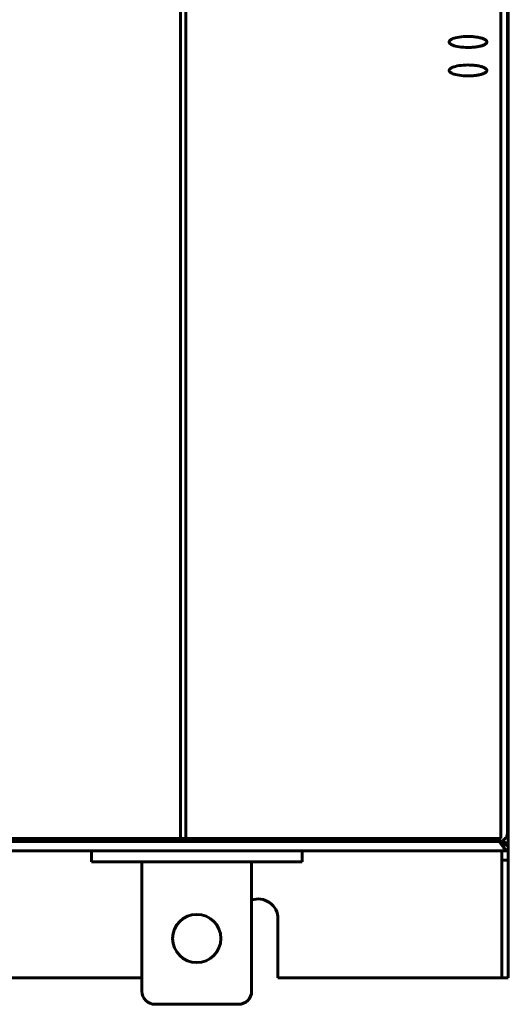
# Model space of a CAD drawing. Header units: millimetres. Extents: x 0 to 297, y 0 to 292.
# Tile 4 of 8: x 84 to 112, y 71 to 127. Entities that reach past the tile are written whole.
import ezdxf

# ---------------------------------------------------------------- set-up
doc = ezdxf.new("R2010")
doc.units = ezdxf.units.MM
doc.linetypes.add('K5LT_BASIC', pattern=[0])
doc.layers.add('Системный слой', color=7, linetype='Continuous')

# ---------------------------------------------------------------- blocks, each defined once
blk = doc.blocks.new('U15')
at = {"layer": 'Системный слой', "color": 150, "linetype": 'K5LT_BASIC', "lineweight": 60, "true_color": 0x0080ff}
for p, q in [((74.39, 72.627), (64.14, 72.627)), ((90.89, 72.627), (80.64, 72.627))]:
    blk.add_line(p, q, dxfattribs=at)
blk = doc.blocks.new('U23')
at = {"layer": 'Системный слой', "color": 150, "linetype": 'K5LT_BASIC', "lineweight": 60, "true_color": 0x0080ff}
for p, q in [((43.715, 80.402), (58.491, 80.402)), ((62.588, 80.402), (111.215, 80.402))]:
    blk.add_line(p, q, dxfattribs=at)

msp = doc.modelspace()

# ---------------------------------------------------------------- linework, layer by layer
at = {"layer": 'Системный слой', "color": 150, "linetype": 'K5LT_BASIC', "lineweight": 60, "true_color": 0x0080ff}
for p, q in [((93.0947, 167.327), (93.0947, 80.577)), ((111.7147, 80.9018), (111.7147, 167.1522)), ((111.7647, 80.252), (111.7647, 167.002)), ((93.3945, 80.577), (93.3947, 130.8151)), ((93.3947, 80.577), (93.3947, 130.8151)), ((111.3447, 80.577), (111.3447, 130.8151)), ((93.0947, 80.577), (60.0447, 80.577)), ((93.3945, 80.577), (93.0947, 80.577)), ((93.3947, 80.577), (93.3945, 80.577)), ((111.3447, 80.577), (93.3947, 80.577)), ((111.3147, 80.327), (111.2391, 80.4026)), ((111.3063, 80.4104), (111.3147, 80.402)), ((111.7647, 80.252), (111.4647, 80.252)), ((111.7647, 80.252), (111.7647, 80.177)), ((43.2647, 79.877), (111.7647, 79.877)), ((88.0147, 79.252), (88.0147, 79.877)), ((100.0147, 79.252), (100.0147, 79.877)), ((111.3897, 79.3332), (111.3897, 79.877)), ((111.7647, 79.877), (111.7647, 80.177)), ((111.7647, 79.3332), (111.7647, 79.877)), ((100.0147, 79.252), (88.0147, 79.252)), ((90.8897, 71.877), (90.8897, 79.252)), ((97.1397, 71.877), (97.1397, 79.252)), ((111.3897, 79.3332), (111.7647, 79.3332)), ((111.3897, 72.627), (111.3897, 79.3332)), ((111.7647, 72.627), (111.7647, 79.3332)), ((98.6397, 72.627), (98.6397, 76.002)), ((111.1397, 72.627), (98.6397, 72.627)), ((111.1397, 72.627), (111.3897, 72.627)), ((111.7647, 72.627), (111.3897, 72.627)), ((96.3897, 71.127), (91.6397, 71.127))]:
    msp.add_line(p, q, dxfattribs=at)
msp.add_circle((94.0147, 74.877), 1.375, dxfattribs=at)
for centre, radius, start, end in [((97.5147, 76.002), 1.125, 0, 109.47122), ((91.6397, 71.877), 0.75, 180, 270), ((96.3897, 71.877), 0.75, 270, 0)]:
    msp.add_arc(centre, radius, start, end, dxfattribs=at)
for points in [[(108.3941, 125.952), (108.3941, 125.978), (108.4157, 126.0369), (108.5764, 126.1408), (108.9337, 126.2368), (109.4697, 126.2783), (110.0056, 126.2368), (110.3629, 126.1408), (110.5236, 126.0369), (110.5453, 125.978), (110.5453, 125.952)], [(110.5453, 125.952), (110.5453, 125.9259), (110.5236, 125.8671), (110.3629, 125.7631), (110.0056, 125.6672), (109.4697, 125.6256), (108.9337, 125.6672), (108.5764, 125.7631), (108.4157, 125.8671), (108.3941, 125.9259), (108.3941, 125.952)], [(108.3941, 124.327), (108.3941, 124.353), (108.4157, 124.4119), (108.5764, 124.5158), (108.9337, 124.6118), (109.4697, 124.6533), (110.0056, 124.6118), (110.3629, 124.5158), (110.5236, 124.4119), (110.5453, 124.353), (110.5453, 124.327)], [(110.5453, 124.327), (110.5453, 124.3009), (110.5236, 124.2421), (110.3629, 124.1381), (110.0056, 124.0422), (109.4697, 124.0006), (108.9337, 124.0422), (108.5764, 124.1381), (108.4157, 124.2421), (108.3941, 124.3009), (108.3941, 124.327)], [(111.7147, 80.9018), (111.7147, 80.7352), (111.5886, 80.5281), (111.3815, 80.402), (111.2149, 80.402)], [(111.3147, 80.402), (111.3259, 80.3948), (111.3483, 80.3805), (111.3803, 80.3591), (111.409, 80.3377), (111.4329, 80.3163), (111.451, 80.2948), (111.4622, 80.2734), (111.4647, 80.2591), (111.4647, 80.252)], [(111.3147, 80.402), (111.3483, 80.3948), (111.4157, 80.3805), (111.5116, 80.3591), (111.5976, 80.3377), (111.6695, 80.3163), (111.7235, 80.2948), (111.7571, 80.2734), (111.7647, 80.2591), (111.7647, 80.252)], [(111.3147, 80.327), (111.3361, 80.3157), (111.379, 80.2933), (111.4433, 80.2613), (111.5075, 80.2327), (111.5718, 80.2087), (111.6361, 80.1907), (111.7004, 80.1795), (111.7433, 80.177), (111.7647, 80.177)], [(111.3147, 80.327), (111.3361, 80.2933), (111.379, 80.226), (111.4433, 80.1301), (111.5075, 80.044), (111.5718, 79.9722), (111.6361, 79.9181), (111.7004, 79.8846), (111.7433, 79.877), (111.7647, 79.877)], [(111.3147, 80.327), (111.3245, 80.3238), (111.3441, 80.3176), (111.3725, 80.3082), (111.3986, 80.2988), (111.4214, 80.2895), (111.4402, 80.2801), (111.4542, 80.2707), (111.4627, 80.2613), (111.4647, 80.2551), (111.4647, 80.252)]]:
    msp.add_open_spline(points, degree=3, dxfattribs=at)
for points, knots in [([(110.5452, 125.9478), (110.5452, 125.948), (110.5452, 125.9483), (110.5452, 125.9488), (110.5452, 125.949), (110.5452, 125.9493), (110.5453, 125.9494), (110.5453, 125.9497), (110.5453, 125.9499), (110.5453, 125.9503), (110.5453, 125.9505), (110.5453, 125.9509), (110.5453, 125.9511), (110.5453, 125.9513), (110.5453, 125.9514), (110.5453, 125.9515), (110.5453, 125.9515), (110.5453, 125.9517), (110.5453, 125.9517), (110.5453, 125.9519), (110.5453, 125.9519), (110.5453, 125.952), (110.5453, 125.952), (110.5453, 125.9521), (110.5453, 125.9521), (110.5453, 125.9522), (110.5453, 125.9522), (110.5453, 125.9523), (110.5453, 125.9524), (110.5453, 125.9526), (110.5453, 125.9527), (110.5453, 125.953), (110.5453, 125.9532), (110.5453, 125.9538), (110.5453, 125.9542), (110.5452, 125.9552), (110.5452, 125.9556), (110.5452, 125.9564), (110.5452, 125.9567), (110.5451, 125.9573), (110.5451, 125.9576), (110.5451, 125.9582), (110.545, 125.9586), (110.545, 125.9593), (110.545, 125.9596), (110.5449, 125.9603), (110.5449, 125.9607), (110.5448, 125.9617), (110.5447, 125.9625), (110.5445, 125.9639), (110.5444, 125.9647), (110.5442, 125.9661), (110.5441, 125.9669), (110.5438, 125.9683), (110.5437, 125.969), (110.543, 125.9726), (110.5423, 125.9755), (110.5405, 125.9816), (110.5394, 125.9848), (110.5374, 125.9897), (110.5367, 125.9915), (110.5343, 125.9967), (110.5325, 126.0001), (110.5271, 126.0096), (110.523, 126.0155), (110.5137, 126.0274), (110.5083, 126.0335), (110.4955, 126.0462), (110.4884, 126.0524), (110.4722, 126.0654), (110.463, 126.072), (110.4414, 126.0862), (110.4292, 126.0934), (110.4025, 126.1078), (110.3878, 126.1149), (110.354, 126.1302), (110.3337, 126.1384), (110.2882, 126.155), (110.2643, 126.1628), (110.2237, 126.1749), (110.2067, 126.1796), (110.1764, 126.1877), (110.1633, 126.1909), (110.11, 126.2035), (110.0666, 126.2124), (109.9679, 126.2295), (109.9155, 126.2368), (109.7879, 126.2514), (109.7107, 126.2574), (109.5769, 126.2633), (109.5233, 126.2645), (109.4697, 126.2645)], [0, 0, 0, 0, 0.0279587, 0.0279587, 0.0559175, 0.0559175, 0.0657366, 0.0657366, 0.0853749, 0.0853749, 0.1126111, 0.1126111, 0.1333748, 0.1333748, 0.1382661, 0.1382661, 0.1445407, 0.1445407, 0.1537273, 0.1537273, 0.1582273, 0.1582273, 0.1627273, 0.1627273, 0.1672273, 0.1672273, 0.1717273, 0.1717273, 0.1776644, 0.1776644, 0.1906404, 0.1906404, 0.2159915, 0.2159915, 0.2622189, 0.2622189, 0.31943, 0.31943, 0.352898, 0.352898, 0.3863661, 0.3863661, 0.4262262, 0.4262262, 0.4660863, 0.4660863, 0.5059464, 0.5059464, 0.5903756, 0.5903756, 0.6748048, 0.6748048, 0.759234, 0.759234, 0.8436632, 0.8436632, 1.1821677, 1.1821677, 1.5698998, 1.5698998, 1.7888555, 1.7888555, 2.2267671, 2.2267671, 3.0363727, 3.0363727, 3.9789362, 3.9789362, 5.0579625, 5.0579625, 6.3907576, 6.3907576, 7.9370069, 7.9370069, 9.8753717, 9.8753717, 12.3128669, 12.3128669, 15.1024301, 15.1024301, 17.1841862, 17.1841862, 18.810975, 18.810975, 23.7112397, 23.7112397, 29.784043, 29.784043, 38.784043, 38.784043, 45, 45, 45, 45]), ([(109.4697, 125.6395), (109.5467, 125.6395), (109.6238, 125.6418), (109.7831, 125.6521), (109.8584, 125.6596), (110.0013, 125.6794), (110.0751, 125.6925), (110.1583, 125.7118), (110.1739, 125.7155), (110.2134, 125.7262), (110.2364, 125.7326), (110.2894, 125.7492), (110.32, 125.76), (110.371, 125.7811), (110.3895, 125.7896), (110.4237, 125.8074), (110.4395, 125.8163), (110.4666, 125.8344), (110.477, 125.842), (110.4953, 125.8575), (110.5035, 125.8653), (110.5169, 125.8803), (110.5222, 125.8871), (110.531, 125.9008), (110.5346, 125.9074), (110.5395, 125.9192), (110.5412, 125.9243), (110.5429, 125.9312), (110.5433, 125.933), (110.5439, 125.936), (110.5441, 125.9373), (110.5444, 125.9391), (110.5444, 125.9395), (110.5445, 125.9403), (110.5446, 125.9408), (110.5447, 125.9414), (110.5447, 125.9417), (110.5448, 125.9421), (110.5448, 125.9423), (110.5448, 125.9428), (110.5449, 125.9431), (110.5449, 125.9437), (110.5449, 125.944), (110.545, 125.9446), (110.545, 125.9449), (110.5451, 125.9457), (110.5451, 125.9462), (110.5452, 125.9471), (110.5452, 125.9476), (110.5452, 125.9482), (110.5452, 125.9483), (110.5452, 125.9486), (110.5452, 125.9489), (110.5453, 125.9495), (110.5453, 125.9499), (110.5453, 125.9509), (110.5453, 125.9514), (110.5453, 125.952)], [0, 0, 0, 0, 5.2, 5.2, 10.4, 10.4, 14.9730624, 14.9730624, 16.0913861, 16.0913861, 17.7698659, 17.7698659, 19.8196482, 19.8196482, 21.2450974, 21.2450974, 22.4499505, 22.4499505, 23.3230178, 23.3230178, 24.0616427, 24.0616427, 24.646999, 24.646999, 25.1413497, 25.1413497, 25.4963736, 25.4963736, 25.6153917, 25.6153917, 25.703945, 25.703945, 25.7315054, 25.7315054, 25.7613037, 25.7613037, 25.7759665, 25.7759665, 25.7905892, 25.7905892, 25.8105145, 25.8105145, 25.8304398, 25.8304398, 25.8503651, 25.8503651, 25.8813809, 25.8813809, 25.9123966, 25.9123966, 25.9216521, 25.9216521, 25.9358582, 25.9358582, 25.9642705, 25.9642705, 26, 26, 26, 26]), ([(110.5452, 124.3228), (110.5452, 124.323), (110.5452, 124.3233), (110.5452, 124.3238), (110.5452, 124.324), (110.5452, 124.3243), (110.5453, 124.3244), (110.5453, 124.3247), (110.5453, 124.3249), (110.5453, 124.3253), (110.5453, 124.3255), (110.5453, 124.3259), (110.5453, 124.3261), (110.5453, 124.3263), (110.5453, 124.3264), (110.5453, 124.3265), (110.5453, 124.3265), (110.5453, 124.3267), (110.5453, 124.3267), (110.5453, 124.3269), (110.5453, 124.3269), (110.5453, 124.327), (110.5453, 124.327), (110.5453, 124.3271), (110.5453, 124.3271), (110.5453, 124.3272), (110.5453, 124.3272), (110.5453, 124.3273), (110.5453, 124.3274), (110.5453, 124.3276), (110.5453, 124.3277), (110.5453, 124.328), (110.5453, 124.3282), (110.5453, 124.3288), (110.5453, 124.3292), (110.5452, 124.3302), (110.5452, 124.3306), (110.5452, 124.3314), (110.5452, 124.3317), (110.5451, 124.3323), (110.5451, 124.3326), (110.5451, 124.3332), (110.545, 124.3336), (110.545, 124.3343), (110.545, 124.3346), (110.5449, 124.3353), (110.5449, 124.3357), (110.5448, 124.3367), (110.5447, 124.3375), (110.5445, 124.3389), (110.5444, 124.3397), (110.5442, 124.3411), (110.5441, 124.3419), (110.5438, 124.3433), (110.5437, 124.344), (110.543, 124.3476), (110.5423, 124.3505), (110.5405, 124.3566), (110.5394, 124.3598), (110.5374, 124.3647), (110.5367, 124.3665), (110.5343, 124.3717), (110.5325, 124.3751), (110.5271, 124.3846), (110.523, 124.3905), (110.5137, 124.4024), (110.5083, 124.4085), (110.4955, 124.4212), (110.4884, 124.4274), (110.4722, 124.4404), (110.463, 124.447), (110.4414, 124.4612), (110.4292, 124.4684), (110.4025, 124.4828), (110.3878, 124.4899), (110.354, 124.5052), (110.3337, 124.5134), (110.2882, 124.53), (110.2643, 124.5378), (110.2237, 124.5499), (110.2067, 124.5546), (110.1764, 124.5627), (110.1633, 124.5659), (110.11, 124.5785), (110.0666, 124.5874), (109.9679, 124.6045), (109.9155, 124.6118), (109.7879, 124.6264), (109.7107, 124.6324), (109.5769, 124.6383), (109.5233, 124.6395), (109.4697, 124.6395)], [0, 0, 0, 0, 0.0279587, 0.0279587, 0.0559175, 0.0559175, 0.0657366, 0.0657366, 0.0853749, 0.0853749, 0.1126111, 0.1126111, 0.1333748, 0.1333748, 0.1382661, 0.1382661, 0.1445407, 0.1445407, 0.1537273, 0.1537273, 0.1582273, 0.1582273, 0.1627273, 0.1627273, 0.1672273, 0.1672273, 0.1717273, 0.1717273, 0.1776644, 0.1776644, 0.1906404, 0.1906404, 0.2159915, 0.2159915, 0.2622189, 0.2622189, 0.31943, 0.31943, 0.352898, 0.352898, 0.3863661, 0.3863661, 0.4262262, 0.4262262, 0.4660863, 0.4660863, 0.5059464, 0.5059464, 0.5903756, 0.5903756, 0.6748048, 0.6748048, 0.759234, 0.759234, 0.8436632, 0.8436632, 1.1821677, 1.1821677, 1.5698998, 1.5698998, 1.7888555, 1.7888555, 2.2267671, 2.2267671, 3.0363727, 3.0363727, 3.9789362, 3.9789362, 5.0579625, 5.0579625, 6.3907575, 6.3907575, 7.9370069, 7.9370069, 9.8753716, 9.8753716, 12.3128668, 12.3128668, 15.10243, 15.10243, 17.1841861, 17.1841861, 18.8109748, 18.8109748, 23.7112396, 23.7112396, 29.7840428, 29.7840428, 38.7840428, 38.7840428, 45, 45, 45, 45]), ([(109.4697, 124.0145), (109.5467, 124.0145), (109.6238, 124.0168), (109.7831, 124.0271), (109.8584, 124.0346), (110.0013, 124.0544), (110.0751, 124.0675), (110.1583, 124.0868), (110.1739, 124.0905), (110.2134, 124.1012), (110.2364, 124.1076), (110.2894, 124.1242), (110.32, 124.135), (110.371, 124.1561), (110.3895, 124.1646), (110.4237, 124.1824), (110.4395, 124.1913), (110.4666, 124.2094), (110.477, 124.217), (110.4953, 124.2325), (110.5035, 124.2403), (110.5169, 124.2553), (110.5222, 124.2621), (110.531, 124.2758), (110.5346, 124.2824), (110.5395, 124.2942), (110.5412, 124.2993), (110.5429, 124.3062), (110.5433, 124.308), (110.5439, 124.311), (110.5441, 124.3123), (110.5444, 124.3141), (110.5444, 124.3145), (110.5445, 124.3153), (110.5446, 124.3158), (110.5447, 124.3164), (110.5447, 124.3167), (110.5448, 124.3171), (110.5448, 124.3173), (110.5448, 124.3178), (110.5449, 124.3181), (110.5449, 124.3187), (110.5449, 124.319), (110.545, 124.3196), (110.545, 124.3199), (110.5451, 124.3207), (110.5451, 124.3212), (110.5452, 124.3221), (110.5452, 124.3226), (110.5452, 124.3232), (110.5452, 124.3233), (110.5452, 124.3236), (110.5452, 124.3239), (110.5453, 124.3245), (110.5453, 124.3249), (110.5453, 124.3259), (110.5453, 124.3264), (110.5453, 124.327)], [0, 0, 0, 0, 5.2, 5.2, 10.4, 10.4, 14.9730624, 14.9730624, 16.0913861, 16.0913861, 17.7698659, 17.7698659, 19.8196482, 19.8196482, 21.2450974, 21.2450974, 22.4499505, 22.4499505, 23.3230178, 23.3230178, 24.0616427, 24.0616427, 24.646999, 24.646999, 25.1413497, 25.1413497, 25.4963736, 25.4963736, 25.6153917, 25.6153917, 25.703945, 25.703945, 25.7315054, 25.7315054, 25.7613037, 25.7613037, 25.7759665, 25.7759665, 25.7905892, 25.7905892, 25.8105145, 25.8105145, 25.8304398, 25.8304398, 25.8503651, 25.8503651, 25.8813809, 25.8813809, 25.9123966, 25.9123966, 25.9216521, 25.9216521, 25.9358582, 25.9358582, 25.9642705, 25.9642705, 26, 26, 26, 26])]:
    msp.add_open_spline(points, degree=3, knots=knots, dxfattribs=at)

# ---------------------------------------------------------------- block references
at = {"layer": 'Системный слой'}
for name in ['U23', 'U15']:
    msp.add_blockref(name, (0, 0), dxfattribs=at)

doc.saveas('drawing.dxf')
